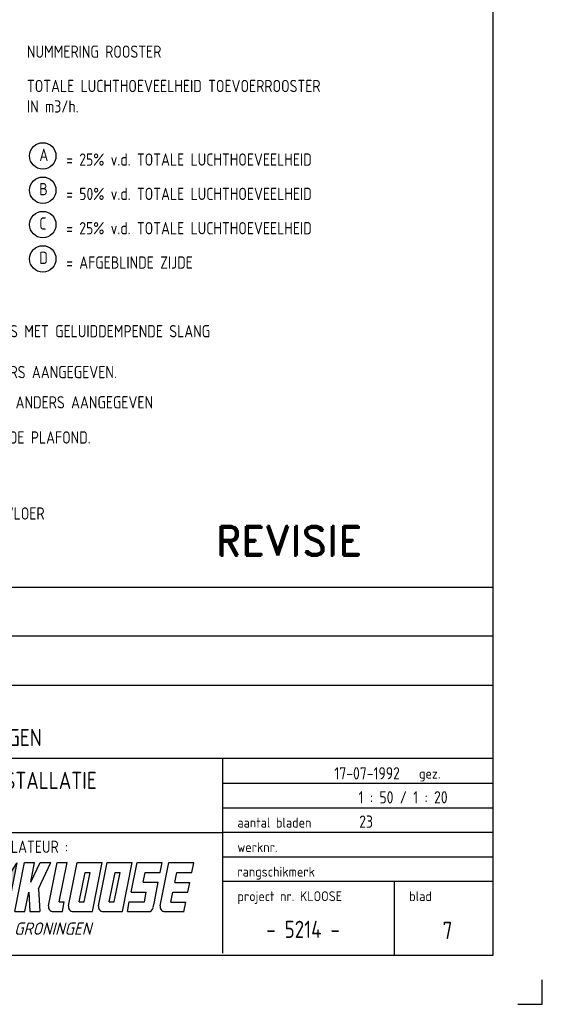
# Model space of a CAD drawing. Extents: x -132501 to 411300, y -42818 to 427495.
# Tile 205 of 256: x 169489 to 174813, y 6132 to 16171. Entities that reach past the tile are written whole.
import ezdxf

# ---------------------------------------------------------------- set-up
doc = ezdxf.new("R2010")
doc.units = 0
doc.header["$LTSCALE"] = 50
doc.layers.get('0').update_dxf_attribs({"linetype": 'CONTINUOUS'})
doc.layers.add('56WD', color=1, linetype='CONTINUOUS')
doc.layers.add('KADER', color=7, linetype='CONTINUOUS')
doc.styles.add('ISO25', font='ISO', dxfattribs={"width": 0.9, "height": 125})
doc.styles.add('ISO35', font='ISO', dxfattribs={"width": 0.9, "height": 175})
doc.styles.add('KLOOSE', font='iso', dxfattribs={"oblique": 15, "height": 2.5})
doc.styles.add('ROMAND', font='romand', dxfattribs={"height": 300})
doc.styles.add('VU', font='iso', dxfattribs={"height": 0.2})

# ---------------------------------------------------------------- blocks, each defined once
blk = doc.blocks.new('KADERA0')
at = {"layer": 'KADER', "color": 4}
for p, q in [((1179, 10), (1179, 831)), ((25, 10), (1179, 10))]:
    blk.add_line(p, q, dxfattribs=at)
at = {"layer": 'KADER', "color": 1}
for p, q in [((1189, 0), (1189, 5)), ((1184, 0), (1189, 0))]:
    blk.add_line(p, q, dxfattribs=at)
blk = doc.blocks.new('OHKLOOSE')
at = {"color": 1, "linetype": 'Continuous'}
for p, q in [((-43.97, 0.84), (-38.1, 9.82)), ((-41.64, -8.14), (-38.04, 9.86)), ((-39.89, 0.87), (-34.01, 9.86)), ((-37.56, -8.11), (-33.96, 9.89)), ((-41.66, -8.14), (-43.95, 0.86)), ((-37.57, -8.1), (-39.87, 0.9))]:
    blk.add_line(p, q, dxfattribs=at)
at = {"color": 2, "linetype": 'Continuous'}
for p, q in [((-34.42, -0.05), (-32.42, 9.95)), ((-32.42, 9.95), (-30.38, 9.95)), ((-31.18, 5.95), (-30.38, 9.95)), ((-31.15, 5.98), (-29.26, 9.94)), ((-29.61, 4.57), (-27.04, 9.95)), ((-29.26, 9.96), (-27.04, 9.96)), ((-27.55, 1.15), (-25.79, 9.95)), ((-25.79, 9.95), (-23.75, 9.95)), ((-25.35, 1.95), (-23.75, 9.95)), ((-23.47, 1.15), (-21.71, 9.95)), ((-21.71, 9.95), (-16.61, 9.95)), ((-18.61, -0.05), (-16.61, 9.95)), ((-17.36, 1.15), (-15.6, 9.95)), ((-15.6, 9.95), (-10.5, 9.95)), ((-12.5, -0.05), (-10.5, 9.95)), ((-10.68, 3.95), (-9.48, 9.95)), ((-9.48, 9.95), (-4.38, 9.95)), ((-4.8, 1.15), (-3.04, 9.95)), ((-4.78, 7.95), (-4.38, 9.95)), ((-3.04, 9.95), (2.08, 9.95)), ((1.65, 7.9), (2.05, 9.9)), ((-21.27, 1.95), (-20.07, 7.95)), ((-20.25, 1.95), (-19.05, 7.95)), ((-20.07, 7.95), (-19.05, 7.95)), ((-15.16, 1.95), (-13.96, 7.95)), ((-14.14, 1.95), (-12.94, 7.95)), ((-13.96, 7.95), (-12.94, 7.95)), ((-8.24, 5.95), (-7.84, 7.95)), ((-7.84, 7.95), (-4.78, 7.95)), ((-1.81, 5.9), (-1.41, 7.9)), ((-1.41, 7.9), (1.65, 7.9)), ((-29.61, 4.57), (-29.34, -0.05)), ((-8.24, 5.95), (-5.18, 5.95)), ((-5.98, 1.95), (-5.18, 5.95)), ((-1.81, 5.9), (1.25, 5.9)), ((0.85, 3.9), (1.25, 5.9)), ((-32.38, -0.05), (-31.58, 3.95)), ((-31.58, 3.95), (-31.34, -0.05)), ((-10.68, 3.95), (-7.62, 3.95)), ((-8.02, 1.95), (-7.62, 3.95)), ((-2.61, 1.9), (-2.21, 3.9)), ((-2.21, 3.9), (0.85, 3.9)), ((-25.35, 1.95), (-24.33, 1.95)), ((-24.73, -0.05), (-24.33, 1.95)), ((-21.27, 1.95), (-20.25, 1.95)), ((-15.16, 1.95), (-14.14, 1.95)), ((-11.48, -0.05), (-11.08, 1.95)), ((-11.08, 1.95), (-8.02, 1.95)), ((-6.22, 0.76), (-5.98, 1.95)), ((-2.61, 1.9), (0.45, 1.9)), ((0.05, -0.1), (0.45, 1.9)), ((-34.42, -0.05), (-32.38, -0.05)), ((-31.34, -0.05), (-29.34, -0.05)), ((-26.57, -0.05), (-24.73, -0.05)), ((-22.49, -0.05), (-18.61, -0.05)), ((-16.38, -0.05), (-12.5, -0.05)), ((-11.48, -0.05), (-7.2, -0.05)), ((-3.82, -0.05), (0.06, -0.05))]:
    blk.add_line(p, q, dxfattribs=at)
for centre, start, end in [((-26.57, 0.95), 168.6901, 270), ((-22.49, 0.95), 168.6901, 270), ((-16.38, 0.95), 168.6901, 270), ((-7.2, 0.95), 270, 348.6901), ((-3.82, 0.95), 168.6901, 270)]:
    blk.add_arc(centre, 1, start, end, dxfattribs=at)
at = {"color": 1, "linetype": 'Continuous'}
for points in [[(-41.66, -8.14), (-43.91, 0.85), (-38.08, 9.74)], [(-37.57, -7.9), (-39.81, 0.94), (-34.02, 9.79)]]:
    blk.add_solid(points, dxfattribs=at)
at = {"color": 2, "linetype": 'Continuous', "style": 'KLOOSE', "oblique": 15}
blk.add_text('GRONINGEN', height=2.5, dxfattribs=at).set_placement((-34.56, -4.76))
blk = doc.blocks.new('SNARF')
at = {"xscale": 100, "yscale": 100, "zscale": 100}
blk.add_blockref('OHKLOOSE', (-784, 891), dxfattribs=at)
at = {"color": 2, "linetype": 'Continuous', "style": 'ISO25', "width": 0.9}
blk.add_text('INSTALLATEUR :', height=250, dxfattribs=at).set_placement((-5189, 2084))

msp = doc.modelspace()

# ---------------------------------------------------------------- linework, layer by layer
at = {"layer": 'KADER', "color": 4}
for p, q in [((166060.9828, 10384.2579), (174306.9618, 10384.2579)), ((166060.9828, 9888.559), (174306.9618, 9888.559)), ((166060.9828, 9387.7332), (174306.9618, 9387.7332)), ((166073.8162, 8643.4329), (174306.9618, 8643.4329)), ((171560.1053, 6652.745), (171560.1053, 8643.4329)), ((166060.9828, 7885.2558), (171560.1053, 7885.2558))]:
    msp.add_line(p, q, dxfattribs=at)
at = {"layer": 'KADER', "color": 1}
for p, q in [((174306.9618, 8384.2579), (171556.9618, 8384.2579)), ((171556.9618, 8134.2579), (174306.9618, 8134.2579)), ((174306.9618, 7884.2579), (171556.9618, 7884.2579)), ((171556.9618, 7634.2579), (174306.9618, 7634.2579)), ((174306.9618, 7384.2579), (171556.9618, 7384.2579)), ((173306.9618, 6634.2579), (173306.9618, 7384.2579))]:
    msp.add_line(p, q, dxfattribs=at)
at = {"layer": 'KADER', "color": 1, "linetype": 'Continuous'}
for centre in [(169724.0412, 14782.3485), (169724.0412, 14432.3485), (169724.0412, 14082.3485), (169724.0412, 13732.3485)]:
    msp.add_circle(centre, 134.6291, dxfattribs=at)

# ---------------------------------------------------------------- block references
at = {"layer": 'KADER', "color": 2, "linetype": 'Continuous', "xscale": 50, "yscale": 50, "zscale": 50}
msp.add_blockref('KADERA0', (115362.9074, 6132.3485), dxfattribs=at)
at = {"layer": 'KADER', "linetype": 'Continuous', "xscale": 0.5, "yscale": 0.5, "zscale": 0.5}
msp.add_blockref('SNARF', (171552.1653, 6634.2579), dxfattribs=at)

# ---------------------------------------------------------------- texts
at = {"layer": '56WD', "linetype": 'Continuous', "style": 'ROMAND'}
msp.add_text('REVISIE', height=300, dxfattribs=at).set_placement((171487.9074, 10707.3485))
at = {"layer": 'KADER', "color": 2, "linetype": 'Continuous', "style": 'ISO25', "width": 0.9}
for s, p in [('NUMMERING ROOSTER', (169562.9074, 15782.3485)), ('TOTALE LUCHTHOEVEELHEID TOEVOERROOSTER', (169562.9074, 15432.3485)), ('IN m3/h.', (169562.9074, 15224.0152)), ('A', (169689.3739, 14730.8858)), ('= 25%%% v.d. TOTALE LUCHTHOEVEELHEID', (169962.9074, 14682.3485)), ('B', (169689.3739, 14380.8858)), ('= 50%%% v.d. TOTALE LUCHTHOEVEELHEID', (169962.9074, 14332.3485)), ('C', (169689.3739, 14030.8858)), ('= 25%%% v.d. TOTALE LUCHTHOEVEELHEID', (169962.9074, 13982.3485)), ('D', (169689.3739, 13680.8858)), ('= AFGEBLINDE ZIJDE', (169962.9074, 13632.3485)), ('- AANSLUITINGEN TOEVOERROOSTERS MET GELUIDDEMPENDE SLANG', (167062.9074, 12932.3485)), ('  DIAMETER %%C160 mm , TENZIJ ANDERS AANGEGEVEN.', (167062.9074, 12515.6818)), ('- RETOURMONDEN %%C125 mm , TENZIJ ANDERS AANGEGEVEN', (167062.9074, 12207.3485)), ('- KANALEN STRAK TEGEN ONDERZIJDE PLAFOND.', (167062.9074, 11849.0152)), ('- PEILMATEN VANAF AFGEWERKTE VLOER', (167062.9074, 11074.0152)), ('17-07-1992', (172694.6423, 8424.9435)), ('1 : 50 / 1 : 20', (172941.8085, 8180.2304)), ('23', (172947.768, 7932.3932))]:
    msp.add_text(s, height=125, dxfattribs=at).set_placement(p)
at = {"layer": 'KADER', "color": 3, "linetype": 'Continuous', "style": 'ISO35', "width": 0.9}
for s, p in [('MARTINI TRADE PARK TE GRONINGEN', (166386.9218, 8764.9164)), ('C.V.- en LUCHTBEHANDELINGS-INSTALLATIE', (166398.7959, 8327.5337)), ('- 5214 -', (172001.3273, 6809.0433)), ('7', (173797.8145, 6798.8819))]:
    msp.add_text(s, height=175, dxfattribs=at).set_placement(p)
at = {"layer": 'KADER', "color": 1, "style": 'VU'}
for s, p in [('gez. ', (173556.9618, 8434.2579)), ('aantal bladen', (171706.9618, 7934.2579)), ('werknr.', (171706.9618, 7684.2579)), ('rangschikmerk', (171706.9618, 7434.2579)), ('project nr. KLOOSE', (171706.9618, 7184.2579)), ('blad', (173456.9618, 7184.2579))]:
    msp.add_text(s, height=100, dxfattribs=at).set_placement(p)

doc.saveas('drawing.dxf')
